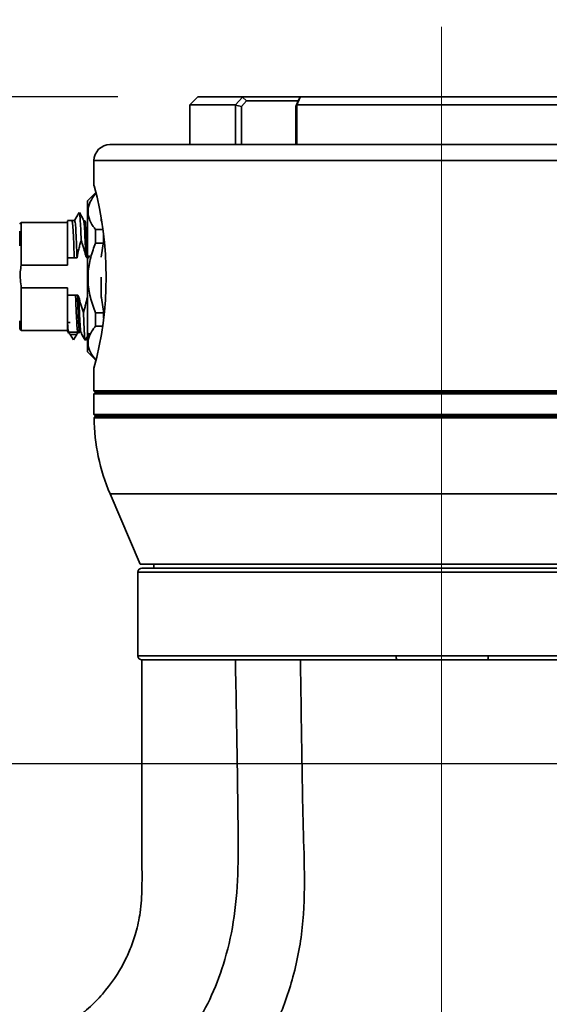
# Model space of a CAD drawing. Header units: millimetres. Extents: x 0 to 297, y 0 to 209.
# Tile 31 of 42: x 83.64 to 90.27, y 167.92 to 180.24. Entities that reach past the tile are written whole.
import ezdxf

# ---------------------------------------------------------------- set-up
doc = ezdxf.new("R2010")
doc.units = ezdxf.units.MM
doc.linetypes.add('CENTERX2', pattern=[20.32, 12.7, -2.54, 2.54, -2.54])
doc.layers.add('图层0', color=7, linetype='Continuous')
doc.styles.add('SLDTEXTSTYLE0', font='SIMSUN.TTC')
doc.dimstyles.new('SLDDIMSTYLE0', dxfattribs={"dimtxt": 4.5, "dimasz": 3, "dimexe": 0, "dimexo": 0.0625, "dimgap": 1.125, "dimtad": 2, "dimlfac": 10, "dimrnd": 1e-09, "dimzin": 12, "dimdsep": 46, "dimtxsty": 'SLDTEXTSTYLE0', "dimsah": 1, "dimcen": 0.09, "dimadec": 0, "dimazin": 3, "dimtfac": 1, "dimtofl": 0, "dimtmove": 0, "dimatfit": 3, "dimfxl": 0, "dimfrac": 2, "dimtolj": 1, "dimtzin": 12, "dimarcsym": 0})

# ---------------------------------------------------------------- blocks, each defined once
blk = doc.blocks.new('_D')
at = {"layer": '图层0'}
for p, q in [((76.924, 167.603), (76.924, 171.928)), ((95.362, 167.639), (95.362, 171.928)), ((95.362, 170.928), (76.924, 170.928)), ((95.362, 170.928), (107.885, 170.928))]:
    blk.add_line(p, q, dxfattribs=at)
for points in [[(76.924, 170.928), (79.924, 170.478), (79.924, 171.378)], [(95.362, 170.928), (92.362, 171.378), (92.362, 170.478)]]:
    blk.add_solid(points, dxfattribs=at)
at = {"layer": '图层0', "insert": (100.029, 176.165), "char_height": 4.5, "attachment_point": 1, "style": 'SLDTEXTSTYLE0'}
blk.add_mtext('185', dxfattribs=at)
blk = doc.blocks.new('_D_9')
at = {"layer": '图层0'}
for p, q in [((76.924, 159.653), (76.924, 151.837)), ((76.924, 152.837), (60.747, 152.837)), ((76.924, 152.837), (88.924, 152.837))]:
    blk.add_line(p, q, dxfattribs=at)
for points in [[(76.924, 152.837), (79.924, 152.387), (79.924, 153.287)], [(88.924, 152.837), (85.924, 153.287), (85.924, 152.387)]]:
    blk.add_solid(points, dxfattribs=at)
at = {"layer": '图层0', "insert": (60.747, 158.073), "char_height": 4.5, "attachment_point": 1, "style": 'SLDTEXTSTYLE0'}
blk.add_mtext('120', dxfattribs=at)
blk = doc.blocks.new('_D_10')
at = {"layer": '图层0'}
for p, q in [((84.874, 179.278), (44.026, 179.278)), ((45.026, 179.278), (45.026, 46.628)), ((80.174, 46.628), (44.026, 46.628))]:
    blk.add_line(p, q, dxfattribs=at)
for centre, start, end in [((42.407, 115.572), 63.4349, 116.5651), ((42.407, 110.335), 243.4349, 296.5651)]:
    blk.add_arc(centre, 5.856, start, end, dxfattribs=at)
for points in [[(45.026, 179.278), (44.576, 176.278), (45.476, 176.278)], [(45.026, 46.628), (45.476, 49.628), (44.576, 49.628)]]:
    blk.add_solid(points, dxfattribs=at)
at = {"layer": '图层0', "insert": (39.79, 105.097), "char_height": 4.5, "attachment_point": 1, "rotation": 90, "style": 'SLDTEXTSTYLE0'}
blk.add_mtext('1326.5', dxfattribs=at)
blk = doc.blocks.new('_D_11')
at = {"layer": '图层0'}
for p, q in [((84.874, 179.278), (54.324, 179.278)), ((55.324, 163.628), (55.324, 179.278)), ((74.424, 163.628), (54.324, 163.628))]:
    blk.add_line(p, q, dxfattribs=at)
for points in [[(55.324, 179.278), (54.874, 176.278), (55.774, 176.278)], [(55.324, 163.628), (55.774, 166.628), (54.874, 166.628)]]:
    blk.add_solid(points, dxfattribs=at)
at = {"layer": '图层0', "insert": (50.087, 164.907), "char_height": 4.5, "attachment_point": 1, "rotation": 90, "style": 'SLDTEXTSTYLE0'}
blk.add_mtext('156.5', dxfattribs=at)

msp = doc.modelspace()

# ---------------------------------------------------------------- linework, layer by layer
at = {"color": 7, "linetype": 'Continuous', "lineweight": 35}
for p, q in [((85.87386352, 179.27845345), (85.77386352, 179.17845345)), ((85.87386352, 179.27845345), (86.43414509, 179.27845345)), ((86.34492743, 179.17845344), (86.43269155, 179.27414479)), ((86.48315226, 179.22845347), (86.42205068, 179.15504721)), ((86.43269155, 179.27414479), (86.43414509, 179.27845345)), ((86.48315237, 179.22845349), (86.43269155, 179.27414479)), ((86.43414509, 179.27845345), (87.16413542, 179.27845345)), ((87.13658683, 179.22845345), (86.48315229, 179.22845345)), ((87.10026302, 179.15504721), (87.12837639, 179.22845347)), ((87.15670093, 179.27414479), (87.11511017, 179.17845344)), ((87.15670093, 179.27414479), (87.12837652, 179.22845355)), ((87.16210242, 179.27845345), (87.15670093, 179.27414479)), ((87.16210242, 179.27845345), (90.68562462, 179.27845345)), ((85.77386352, 179.17845345), (85.77386352, 178.67845345)), ((86.34492743, 179.17845345), (85.77386352, 179.17845345)), ((86.34702053, 179.17282865), (86.34492743, 179.17845343)), ((86.42205044, 179.15504682), (86.34702053, 179.17282865)), ((86.34702053, 178.67845345), (86.34702053, 179.17282865)), ((86.42205072, 179.15504721), (86.42205072, 178.67845345)), ((87.10026304, 178.67845345), (87.10026304, 179.15504717)), ((87.11212949, 179.17282865), (87.10026305, 179.15504678)), ((87.11511018, 179.17845343), (87.11212949, 179.17282865)), ((87.11212949, 179.17282865), (87.11212949, 178.67845345)), ((90.73261686, 179.17845345), (87.11511018, 179.17845345)), ((84.77386352, 178.67845345), (93.07386352, 178.67845345)), ((84.57386352, 178.47845345), (84.57386352, 178.16304445)), ((84.59386352, 178.07345345), (84.49386352, 177.97345345)), ((84.49386352, 176.08345345), (84.49386352, 177.97345345)), ((84.59386352, 178.07345345), (84.59386352, 178.06649728)), ((84.29785316, 177.72844795), (84.24386352, 177.72844795)), ((84.33237927, 177.72844799), (84.29784932, 177.72844799)), ((84.38922949, 177.8279903), (84.33095734, 177.72721327)), ((84.38886762, 177.82484088), (84.38956334, 177.82824912)), ((84.44357696, 177.73703466), (84.39113698, 177.82772608)), ((84.44212479, 177.73425132), (84.44355102, 177.72954518)), ((84.66386352, 177.76325579), (84.66386352, 177.7295188)), ((84.66519138, 177.72390171), (84.66386352, 177.7295188)), ((84.66386352, 177.7295188), (84.66386352, 177.72188817)), ((83.66386352, 177.70345345), (83.64386352, 177.68345345)), ((83.64386352, 177.59518839), (83.64386352, 177.49160839)), ((84.24386352, 177.70345345), (83.66386352, 177.70345345)), ((83.66386352, 177.70345345), (83.66386352, 177.16996316)), ((84.59386352, 177.61500688), (84.59386352, 177.44322806)), ((84.59386352, 177.61500688), (84.68466199, 177.61500688)), ((83.64386352, 177.49160839), (83.64386352, 177.41346348)), ((84.69386352, 177.55172222), (84.69386352, 177.46379814)), ((84.70788346, 177.44322806), (84.59386352, 177.44322806)), ((84.66386352, 177.27177101), (84.69386352, 177.46379814)), ((84.24386352, 177.16996316), (84.24386352, 177.26169152)), ((84.32723898, 177.26169152), (84.24386352, 177.26169152)), ((84.36176893, 177.26169152), (84.32723898, 177.26169152)), ((84.49386352, 177.26169121), (84.48879565, 177.26169121)), ((83.66386352, 177.16996316), (84.24386352, 177.16996316)), ((84.66386352, 177.01821775), (84.66386352, 176.78513589)), ((84.24386352, 176.88694373), (83.66386352, 176.88694373)), ((83.66386352, 176.35345345), (83.66386352, 176.88694373)), ((84.24386352, 176.79521537), (84.24386352, 176.88694373)), ((84.24386352, 176.79521537), (84.34345814, 176.79521537)), ((84.34345811, 176.79521625), (84.36642971, 176.79521625)), ((84.69386352, 176.59310876), (84.66386352, 176.78513589)), ((84.66386352, 176.78513589), (84.66386352, 176.76562926)), ((84.59386352, 176.57274081), (84.59386352, 176.40518423)), ((84.59386352, 176.57274081), (84.70081887, 176.57274081)), ((84.69386352, 176.59310876), (84.69386352, 176.51066149)), ((83.64386352, 176.37345345), (83.66386352, 176.35345345)), ((84.24386352, 176.45345345), (84.27586352, 176.45345345)), ((84.36386352, 176.45345345), (84.38386352, 176.47345345)), ((84.68132755, 176.40518423), (84.59386352, 176.40518423)), ((83.66386352, 176.35345345), (84.24386352, 176.35345345)), ((84.24386352, 176.32849269), (84.25738016, 176.32849269)), ((84.25610801, 176.32944446), (84.37157809, 176.32944445)), ((84.27487168, 176.30029669), (84.35720074, 176.30029669)), ((84.27487168, 176.30029669), (84.31793744, 176.23404374)), ((84.31793744, 176.23404374), (84.35720074, 176.30029669)), ((84.37157802, 176.32945945), (84.37284622, 176.33388195)), ((84.37284393, 176.32845895), (84.39581556, 176.32845895)), ((84.39701474, 176.3293296), (84.39581166, 176.33318929)), ((84.41310171, 176.32265566), (84.41166513, 176.32739575)), ((84.4164989, 176.33258415), (84.41417852, 176.31910264)), ((84.46603904, 176.22898867), (84.49386352, 176.27711005)), ((84.49731578, 176.28308061), (84.51848176, 176.31968636)), ((84.46636852, 176.2321106), (84.4656637, 176.22865777)), ((84.49386352, 176.08345345), (84.59386352, 175.98345345)), ((84.57386352, 175.87845345), (84.57386352, 175.59845345)), ((84.59386352, 175.98618738), (84.59386352, 175.98345345)), ((84.57386352, 175.59845345), (84.59386352, 175.57845345)), ((84.57386352, 175.59845345), (93.27386352, 175.59845345)), ((84.59386352, 175.57845345), (84.57386352, 175.55845345)), ((84.57386352, 175.55845345), (84.57386352, 175.29845345)), ((93.27386352, 175.55845345), (84.57386352, 175.55845345)), ((84.59386352, 175.57845345), (93.25386352, 175.57845345)), ((84.57386352, 175.29845345), (84.59386352, 175.27845345)), ((84.57386352, 175.29845345), (93.01152642, 175.29845345)), ((84.59379374, 175.27845345), (84.57408218, 175.25853351)), ((90.04966977, 175.25853351), (84.57408218, 175.25853351)), ((84.59379374, 175.27845345), (93.2539333, 175.27845345)), ((93.27364486, 175.25853351), (90.04966977, 175.25853351)), ((84.77600095, 174.30679946), (85.15243495, 173.42845345)), ((92.69529209, 173.42845345), (85.15243495, 173.42845345)), ((85.32386334, 173.42845345), (85.32386334, 173.37845345)), ((85.12386334, 173.32845345), (85.12386334, 172.27845303)), ((85.17386334, 173.37845345), (88.92386334, 173.37845345)), ((88.92386334, 173.37845345), (92.67386334, 173.37845345)), ((88.36391415, 172.22845303), (85.1738635, 172.22845303)), ((92.67355755, 172.22845303), (89.50143635, 172.22845303)), ((89.50913732, 172.27845303), (92.72355347, 172.27845303))]:
    msp.add_line(p, q, dxfattribs=at)
at = {"color": 8, "linetype": 'Continuous', "lineweight": 35}
for p, q in [((93.27386352, 178.47845345), (84.57386352, 178.47845345)), ((93.0717261, 174.30679946), (84.77600095, 174.30679946)), ((88.92386334, 173.32845345), (85.12386334, 173.32845345)), ((92.72386334, 173.32845345), (88.92386334, 173.32845345)), ((85.12386334, 172.27845303), (88.35644816, 172.27845303))]:
    msp.add_line(p, q, dxfattribs=at)
at = {"color": 7, "linetype": 'Continuous', "lineweight": 35}
for centre, radius, start, end in [((84.77386352, 178.47845345), 0.2, 90, 180), ((80.311783, 177.02829978), 4.41446225, 344.90189533, 14.895187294), ((87.07386352, 175.2915977), 2.5, 180.757797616, 203.198590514), ((85.17386334, 173.32845345), 0.05, 90, 180), ((85.17386334, 172.27845303), 0.05, 180, 270), ((88.44576061, 172.26623174), 0.09014473, 172.208178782, 204.777113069), ((89.42220302, 172.26624956), 0.08778666, 334.497545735, 7.990729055)]:
    msp.add_arc(centre, radius, start, end, dxfattribs=at)
for points, knots in [([(84.59386352, 177.61500688), (84.58356088, 177.62840309), (84.54845455, 177.67405078), (84.50726821, 177.7555307), (84.49195462, 177.86004717), (84.52243716, 177.96371988), (84.56583473, 178.03142973), (84.59269147, 178.0650309), (84.59386352, 178.06649728)], [0, 0, 0, 0, 0.0931237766, 0.3173199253, 0.5410271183, 0.7651001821, 0.9897488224, 1, 1, 1, 1]), ([(84.24386352, 177.72389327), (84.24386352, 177.72108287), (84.24386352, 177.71474616), (84.24386352, 177.61891513), (84.24386352, 177.46472092), (84.24386352, 177.32818052), (84.24386352, 177.26169152)], [0, 0, 0, 0, 0.2127476, 0.4796901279, 0.7466326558, 1, 1, 1, 1]), ([(84.36176893, 177.26169152), (84.35922018, 177.32992985), (84.35412268, 177.46640651), (84.34647644, 177.61842012), (84.33922664, 177.71410526), (84.33452559, 177.72072908), (84.33237329, 177.72376169)], [0, 0, 0, 0, 0.260114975, 0.5202299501, 0.7803449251, 1, 1, 1, 1]), ([(84.39146336, 177.82182898), (84.39280558, 177.8192164), (84.39612333, 177.81275856), (84.4014167, 177.7462255), (84.40734342, 177.63660896), (84.41129458, 177.53257473), (84.41327015, 177.48055779)], [0, 0, 0, 0, 0.1846573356, 0.4564416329, 0.728221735, 1, 1, 1, 1]), ([(84.45641765, 177.71665538), (84.45701532, 177.7219623), (84.45801213, 177.73081332), (84.45900894, 177.72575943), (84.45940808, 177.72373576)], [0, 0, 0, 0, 0.5995814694, 1, 1, 1, 1]), ([(84.36176893, 177.26169152), (84.36854739, 177.29849261), (84.37873034, 177.35377701), (84.39743891, 177.42643372), (84.40799753, 177.46251036), (84.41327925, 177.48055692)], [0, 0, 0, 0, 0.4987637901, 0.7492675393, 1, 1, 1, 1]), ([(84.41326943, 177.48055667), (84.41902423, 177.46381294), (84.43053392, 177.43032519), (84.45046567, 177.36708652), (84.46275094, 177.32007203), (84.4705591, 177.29019098)], [0, 0, 0, 0, 0.2670894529, 0.5341833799, 1, 1, 1, 1]), ([(84.59386352, 176.57274081), (84.56990282, 176.63672568), (84.52125273, 176.76664129), (84.49254972, 176.96921406), (84.50641263, 177.17084236), (84.54755784, 177.32663937), (84.58299505, 177.41586338), (84.59386352, 177.44322806)], [0, 0, 0, 0, 0.2283677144, 0.463680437, 0.6784948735, 0.901395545, 1, 1, 1, 1]), ([(84.4887957, 177.26169149), (84.48787811, 177.26181127), (84.48594456, 177.26206366), (84.48201737, 177.26458384), (84.47533913, 177.27349274), (84.47258433, 177.28311585), (84.47055892, 177.29019104)], [0, 0, 0, 0, 0.0773311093, 0.1629523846, 0.3845780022, 1, 1, 1, 1]), ([(84.51664101, 177.29018899), (84.5150915, 177.2831614), (84.51298318, 177.27359937), (84.50680826, 177.2646118), (84.50300966, 177.26205971), (84.50111503, 177.26181022), (84.50021183, 177.26169129)], [0, 0, 0, 0, 0.6149992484, 0.8367930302, 0.9221968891, 1, 1, 1, 1]), ([(83.66386352, 176.88694373), (83.65479858, 176.95361619), (83.64189686, 177.04850811), (83.65882834, 177.14212336), (83.66386352, 177.16996316)], [0, 0, 0, 0, 0.7026147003, 1, 1, 1, 1]), ([(84.36642971, 176.79521625), (84.36734734, 176.79509674), (84.36928079, 176.79484494), (84.37320791, 176.79232645), (84.37988732, 176.78341746), (84.38264211, 176.77379355), (84.38466779, 176.76671679)], [0, 0, 0, 0, 0.0773279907, 0.1629302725, 0.3844768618, 1, 1, 1, 1]), ([(84.44195742, 176.57635077), (84.43620262, 176.59309451), (84.42469293, 176.62658227), (84.40476116, 176.68982106), (84.39247589, 176.73683567), (84.38466772, 176.76671682)], [0, 0, 0, 0, 0.2670890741, 0.5341826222, 1, 1, 1, 1]), ([(84.48858573, 176.76671622), (84.48213628, 176.73472729), (84.47245184, 176.68669303), (84.45579287, 176.62347015), (84.44656229, 176.59206057), (84.44194547, 176.57635056)], [0, 0, 0, 0, 0.4991227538, 0.7494780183, 1, 1, 1, 1]), ([(84.46375399, 176.23511066), (84.462415, 176.23771953), (84.45910048, 176.2441775), (84.45381034, 176.31068492), (84.44788362, 176.42029706), (84.44393246, 176.52433187), (84.44195689, 176.5763491)], [0, 0, 0, 0, 0.184294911, 0.456200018, 0.728100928, 1, 1, 1, 1]), ([(83.64386352, 176.47091688), (83.64386352, 176.46117958), (83.64386352, 176.40009726), (83.64386352, 176.36611008), (83.64386352, 176.37913672), (83.64386352, 176.38149789)], [0, 0, 0, 0, 0.1344016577, 0.8431046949, 1, 1, 1, 1]), ([(84.24386352, 176.43766623), (84.24590427, 176.40872731), (84.24998581, 176.35084903), (84.25406725, 176.33657934), (84.25610799, 176.32944445)], [0, 0, 0, 0, 0.4999962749, 1, 1, 1, 1]), ([(84.24386352, 176.43765926), (84.24386352, 176.39791494), (84.24386352, 176.3335097), (84.24386352, 176.33843956), (84.24386352, 176.34032721)], [0, 0, 0, 0, 0.6170975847, 1, 1, 1, 1]), ([(84.59386352, 175.98618738), (84.56990282, 176.0169856), (84.52125273, 176.07951866), (84.49254972, 176.17702423), (84.50641263, 176.27407519), (84.54755784, 176.34906589), (84.58299505, 176.39201262), (84.59386352, 176.40518423)], [0, 0, 0, 0, 0.2283677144, 0.463680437, 0.6784948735, 0.901395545, 1, 1, 1, 1]), ([(84.25610801, 176.32944446), (84.25651949, 176.32881491), (84.25735777, 176.32753235), (84.26255048, 176.31960459), (84.26987064, 176.30813355), (84.27487168, 176.30029669)], [0, 0, 0, 0, 0.2339669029, 0.4766569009, 1, 1, 1, 1]), ([(84.35559918, 176.29742947), (84.35595284, 176.29804107), (84.36228551, 176.30899229), (84.36861892, 176.31994309), (84.37459863, 176.33028232)], [0, 0, 0, 0, 0.0558477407, 1, 1, 1, 1]), ([(84.35720074, 176.30029669), (84.35957403, 176.30453444), (84.3641902, 176.31277708), (84.3687863, 176.32165994), (84.3715459, 176.32759906), (84.3715675, 176.32883746), (84.37157809, 176.32944445)], [0, 0, 0, 0, 0.2696078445, 0.5244007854, 0.7668936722, 1, 1, 1, 1]), ([(84.41164117, 176.319889), (84.4203814, 176.30477585), (84.43786313, 176.27454734), (84.45534105, 176.2443156), (84.46408065, 176.22919863)], [0, 0, 0, 0, 0.49996377, 1, 1, 1, 1]), ([(85.17386813, 172.22845303), (85.17387678, 172.0143579), (85.1738956, 171.54896901), (85.17363623, 170.85869789), (85.17446207, 170.24733806), (85.17260374, 169.76364572), (85.17784023, 169.39974556), (85.16266445, 169.08455854), (85.10532815, 168.82757537), (85.03540572, 168.62220588), (84.91277248, 168.35530093), (84.74018895, 168.10005379), (84.50762338, 167.86545384), (84.32281047, 167.72054023), (84.12269619, 167.5970935), (83.89332139, 167.4908285), (83.67015179, 167.416513), (83.52066265, 167.39661509), (83.4731075, 167.39028522)], [0, 0, 0, 0, 0.1126169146, 0.2448008, 0.3630847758, 0.4342179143, 0.4991872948, 0.5546180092, 0.5996610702, 0.6371800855, 0.6685412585, 0.754029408, 0.797320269, 0.841958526, 0.8772243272, 0.9207515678, 0.9747896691, 1, 1, 1, 1]), ([(83.47386051, 165.41175445), (83.67002219, 165.42863848), (84.06235744, 165.46240757), (84.64165154, 165.62292678), (85.19984771, 165.8648411), (85.72062865, 166.19724142), (86.18028914, 166.61053273), (86.56253928, 167.09640321), (86.85880925, 167.63840662), (87.07409744, 168.2358711), (87.20175945, 168.87806599), (87.21302226, 169.54951177), (87.18965658, 170.21864871), (87.17810513, 170.88864467), (87.16790284, 171.55852792), (87.16147973, 172.00514468), (87.15826817, 172.22845303)], [0, 0, 0, 0, 0.0663365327, 0.1326770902, 0.2018222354, 0.2710326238, 0.3402562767, 0.4094826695, 0.4786815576, 0.547826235, 0.6231465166, 0.6984811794, 0.7738606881, 0.8492404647, 0.9246202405, 1, 1, 1, 1]), ([(86.34378265, 172.22845303), (86.34826653, 172.00953417), (86.35722167, 171.57231281), (86.36815551, 170.91741554), (86.37624844, 170.26647142), (86.38504621, 169.63246046), (86.34491802, 169.03190981), (86.22995472, 168.49829054), (86.05864179, 168.03347443), (85.84097521, 167.62912483), (85.57416555, 167.2686822), (85.25655366, 166.95340331), (84.88700346, 166.68364472), (84.46625141, 166.47002541), (83.99116937, 166.3077548), (83.65203383, 166.26039262), (83.47386475, 166.2355103)], [0, 0, 0, 0, 0.087222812, 0.1742000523, 0.2609069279, 0.3465454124, 0.4267602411, 0.5000829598, 0.5631565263, 0.6234908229, 0.6823966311, 0.741140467, 0.8010953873, 0.8638743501, 0.9284846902, 1, 1, 1, 1]), ([(88.35644816, 172.27845303), (88.56086282, 172.27840705), (88.83343589, 172.27834574), (89.2191314, 172.27840174), (89.39806047, 172.27843339), (89.50913732, 172.27845303)], [0, 0, 0, 0, 0.5321203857, 0.7095463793, 1, 1, 1, 1]), ([(89.50143635, 172.22845303), (89.46956239, 172.22845303), (89.2675905, 172.22845303), (88.88552666, 172.22845303), (88.53906272, 172.22845303), (88.36391415, 172.22845303)], [0, 0, 0, 0, 0.084799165, 0.5373368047, 1, 1, 1, 1])]:
    msp.add_open_spline(points, degree=3, knots=knots, dxfattribs=at)
at = {"color": 8, "linetype": 'Continuous', "lineweight": 35}
for points, knots in [([(84.29784718, 177.72374939), (84.2999982, 177.72071742), (84.30469797, 177.71409286), (84.31194649, 177.61841885), (84.31959274, 177.46640683), (84.32469024, 177.32992996), (84.32723898, 177.26169152)], [0, 0, 0, 0, 0.2195533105, 0.479702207, 0.7398511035, 1, 1, 1, 1]), ([(84.44355102, 177.72954518), (84.44517586, 177.72669357), (84.44925998, 177.71952591), (84.45580336, 177.63182443), (84.46318117, 177.48728188), (84.46809973, 177.35588785), (84.470559, 177.29019085)], [0, 0, 0, 0, 0.180484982, 0.4536567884, 0.7268284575, 1, 1, 1, 1]), ([(84.45940808, 177.72373576), (84.46155769, 177.72070449), (84.46625605, 177.71407911), (84.47350315, 177.61841737), (84.4811494, 177.466407), (84.4862469, 177.32992981), (84.48879565, 177.26169121)], [0, 0, 0, 0, 0.2194404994, 0.4796269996, 0.7398134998, 1, 1, 1, 1]), ([(84.39581166, 176.33318929), (84.39366394, 176.33621956), (84.38896746, 176.34284591), (84.38172224, 176.43849112), (84.37407599, 176.59049908), (84.36897849, 176.72697661), (84.36642974, 176.79521537)], [0, 0, 0, 0, 0.2192901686, 0.4795267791, 0.7397633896, 1, 1, 1, 1]), ([(84.41166513, 176.32739575), (84.41004369, 176.33024405), (84.40596302, 176.33741238), (84.39942309, 176.4250856), (84.39204537, 176.56962341), (84.38712688, 176.70101907), (84.38466763, 176.7667169)], [0, 0, 0, 0, 0.1801767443, 0.4534509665, 0.7267254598, 1, 1, 1, 1])]:
    msp.add_open_spline(points, degree=3, knots=knots, dxfattribs=at)
at = {"color": 7, "linetype": 'Continuous', "lineweight": 35}
for points in [[(84.24386352, 176.79521537), (84.24386352, 176.72368606), (84.24386352, 176.58062743), (84.24386352, 176.48531532), (84.24386352, 176.43765926)], [(84.37157811, 176.32944445), (84.36923478, 176.33895404), (84.36454812, 176.35797324), (84.35751813, 176.46070016), (84.35048813, 176.60657167), (84.34580147, 176.73233414), (84.34345814, 176.79521537)]]:
    msp.add_open_spline(points, degree=3, dxfattribs=at)
at = {"layer": '图层0', "linetype": 'CENTERX2', "lineweight": 18, "ltscale": 2}
msp.add_line((88.92386352, 45.71980931), (88.92386352, 180.15224632), dxfattribs=at)

# ---------------------------------------------------------------- dimensions: what is measured, and where the dimension line sits
at = {"layer": '图层0'}
dim = msp.add_linear_dim(base=(55.32386352, 179.27845345), p1=(75.42386352, 163.62845345), p2=(85.87386352, 179.27845345), angle=90, dimstyle='SLDDIMSTYLE0', dxfattribs=at)
dim.commit()
dim.dimension.update_dxf_attribs({"geometry": '_D_11', "text_midpoint": (55.32386352, 171.45345345), "dimtype": 160})
for base, p1, p2, picture, middle in [((88.92386352, 152.83670039), (76.92386352, 160.65345345), (88.92386352, 180.15224632), '_D_9', (64.67484398, 152.83670039)), ((76.92386352, 170.92845345), (95.36208345, 166.63864728), (76.92386352, 166.60345345), '_D', (103.95686513, 170.92845345))]:
    dim = msp.add_linear_dim(base=base, p1=p1, p2=p2, dimstyle='SLDDIMSTYLE0', dxfattribs=at)
    dim.commit()
    dim.dimension.update_dxf_attribs({"geometry": picture, "text_midpoint": middle, "dimtype": 160})
dim = msp.add_linear_dim(base=(45.02610934, 46.62845345), p1=(85.87386352, 179.27845345), p2=(81.17386352, 46.62845345), angle=90, text='(<>)', dimstyle='SLDDIMSTYLE0', dxfattribs=at)
dim.commit()
dim.dimension.update_dxf_attribs({"geometry": '_D_10', "text_midpoint": (45.02610934, 112.95345345), "dimtype": 160})

doc.saveas('drawing.dxf')
